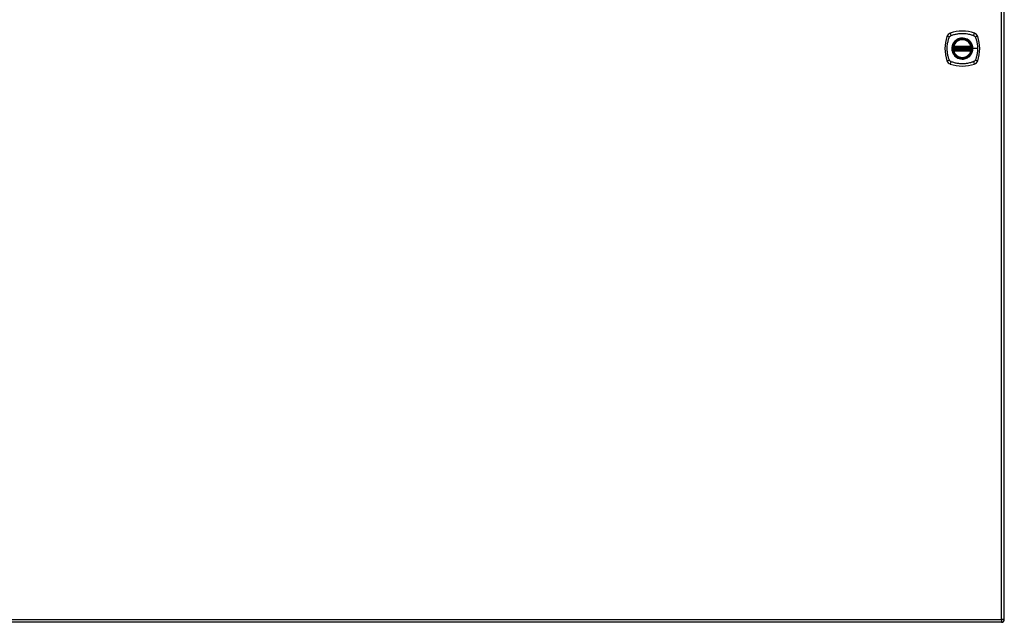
# Model space of a CAD drawing. Header units: inches. Extents: x 93 to 225, y 64 to 103.
# Tile 2 of 7: x 125 to 159, y 64 to 85. Entities that reach past the tile are written whole.
import ezdxf

# ---------------------------------------------------------------- set-up
doc = ezdxf.new("R2010")
doc.units = ezdxf.units.IN
doc.header["$MEASUREMENT"] = 0
doc.layers.add('Visible Edges(ANSI)', color=7, linetype='Continuous', lineweight=25)
doc.layers.add('Visible Tangent Edges(ANSI)', color=7, linetype='Continuous', lineweight=25)

msp = doc.modelspace()

# ---------------------------------------------------------------- linework, layer by layer
at = {"layer": 'Visible Edges(ANSI)'}
for p, q in [((158.694, 64.377), (158.694, 103.097)), ((156.973, 83.776), (157.567, 83.776)), ((157.567, 83.697), (156.973, 83.697)), ((156.977, 83.796), (157.563, 83.796)), ((157.563, 83.678), (156.977, 83.678)), ((158.595, 64.278), (92.99, 64.278))]:
    msp.add_line(p, q, dxfattribs=at)
for radius in [0.32, 0.315]:
    msp.add_circle((157.27, 83.737), radius, dxfattribs=at)
for centre, radius, start, end in [((156.915, 84.092), 0.177, 108.7722, 161.2278), ((157.27, 83.048), 1.28, 71.2278, 108.7722), ((157.625, 84.092), 0.177, 18.7722, 71.2278), ((157.959, 83.737), 1.28, 161.2278, 198.7722), ((157.27, 83.737), 0.313, 13.6344, 166.3656), ((156.581, 83.737), 1.28, 341.2278, 18.7722), ((157.27, 83.737), 0.313, 174.7499, 185.2501), ((157.27, 83.737), 0.313, 166.3656, 170.216), ((156.973, 83.788), 0.0118, 170.216, 270), ((156.973, 83.686), 0.0118, 90, 189.784), ((157.27, 83.737), 0.313, 189.784, 193.6344), ((156.977, 83.808), 0.0118, 166.3656, 270), ((156.977, 83.666), 0.0118, 90, 193.6344), ((157.27, 83.737), 0.313, 193.6344, 346.3656), ((157.563, 83.808), 0.0118, 270, 13.6344), ((157.563, 83.666), 0.0118, 346.3656, 90), ((157.567, 83.788), 0.0118, 270, 9.784), ((157.567, 83.686), 0.0118, 350.216, 90), ((157.27, 83.737), 0.313, 9.784, 13.6344), ((157.27, 83.737), 0.313, 346.3656, 350.216), ((157.27, 83.737), 0.313, 354.7499, 5.2501), ((156.915, 83.382), 0.177, 198.7722, 251.2278), ((157.625, 83.382), 0.177, 288.7722, 341.2278), ((157.27, 84.426), 1.28, 251.2278, 288.7722), ((158.595, 64.377), 0.099, 270, 0)]:
    msp.add_arc(centre, radius, start, end, dxfattribs=at)
for points, knots in [([(156.962, 83.79), (156.962, 83.79), (156.961, 83.789), (156.961, 83.784), (156.96, 83.781), (156.96, 83.775), (156.959, 83.773), (156.959, 83.769), (156.959, 83.767), (156.958, 83.765)], [0, 0, 0, 0, 0.03342093, 0.03342093, 0.06354683, 0.06354683, 0.08237552, 0.08237552, 0.09414345, 0.09414345, 0.09414345, 0.09414345]), ([(156.958, 83.708), (156.959, 83.704), (156.959, 83.699), (156.96, 83.692), (156.961, 83.689), (156.961, 83.685), (156.962, 83.685), (156.962, 83.684), (156.962, 83.684), (156.962, 83.684)], [0, 0, 0, 0, 0.03342328, 0.03342328, 0.06355131, 0.06355131, 0.08238132, 0.08238132, 0.09415008, 0.09415008, 0.09415008, 0.09415008]), ([(157.582, 83.765), (157.582, 83.767), (157.582, 83.769), (157.581, 83.773), (157.581, 83.775), (157.58, 83.781), (157.58, 83.784), (157.579, 83.789), (157.579, 83.79), (157.579, 83.79)], [0, 0, 0, 0, 0.01176793, 0.01176793, 0.03059662, 0.03059662, 0.06072253, 0.06072253, 0.09414345, 0.09414345, 0.09414345, 0.09414345]), ([(157.579, 83.684), (157.579, 83.684), (157.579, 83.684), (157.579, 83.685), (157.579, 83.685), (157.579, 83.689), (157.58, 83.692), (157.581, 83.699), (157.581, 83.704), (157.582, 83.708)], [0, 0, 0, 0, 0.01176876, 0.01176876, 0.03059878, 0.03059878, 0.0607268, 0.0607268, 0.09415008, 0.09415008, 0.09415008, 0.09415008])]:
    msp.add_open_spline(points, degree=3, knots=knots, dxfattribs=at)
at = {"layer": 'Visible Tangent Edges(ANSI)'}
for p, q in [((158.595, 64.377), (158.595, 103.097)), ((156.958, 83.765), (156.97, 83.764)), ((156.958, 83.708), (156.97, 83.709)), ((156.968, 83.789), (156.962, 83.79)), ((156.962, 83.684), (156.968, 83.685)), ((156.966, 83.811), (156.977, 83.808)), ((156.977, 83.666), (156.966, 83.663)), ((156.97, 83.764), (157.57, 83.764)), ((157.57, 83.709), (156.97, 83.709)), ((156.973, 83.776), (156.973, 83.786)), ((156.973, 83.687), (156.973, 83.697)), ((156.977, 83.796), (156.977, 83.808)), ((157.563, 83.808), (156.977, 83.808)), ((156.977, 83.786), (156.977, 83.796)), ((156.977, 83.786), (157.563, 83.786)), ((156.977, 83.678), (156.977, 83.687)), ((157.563, 83.687), (156.977, 83.687)), ((156.977, 83.666), (156.977, 83.678)), ((156.977, 83.666), (157.563, 83.666)), ((157.563, 83.808), (157.574, 83.811)), ((157.563, 83.808), (157.563, 83.796)), ((157.563, 83.796), (157.563, 83.786)), ((157.563, 83.687), (157.563, 83.678)), ((157.563, 83.678), (157.563, 83.666)), ((157.574, 83.663), (157.563, 83.666)), ((157.567, 83.786), (157.567, 83.776)), ((157.567, 83.697), (157.567, 83.687)), ((157.57, 83.764), (157.582, 83.765)), ((157.57, 83.709), (157.582, 83.708)), ((157.579, 83.79), (157.573, 83.789)), ((157.573, 83.685), (157.579, 83.684)), ((157.622, 83.737), (157.627, 83.737)), ((157.787, 83.737), (157.627, 83.737)), ((92.99, 64.377), (158.595, 64.377)), ((158.595, 64.377), (158.595, 64.278)), ((158.694, 64.377), (158.595, 64.377))]:
    msp.add_line(p, q, dxfattribs=at)
for radius in [0.346, 0.342, 0.325, 0.324]:
    msp.add_circle((157.27, 83.737), radius, dxfattribs=at)
for start, end in [(13.6344, 166.3656), (174.7499, 185.2501), (193.6344, 346.3656), (354.7499, 5.2501)]:
    msp.add_arc((157.27, 83.737), 0.301, start, end, dxfattribs=at)
for centre, major_axis, ratio, start_param, end_param in [((156.896, 84.149), (-0.037, 0.112), 0.042597, 0.170073, 1.307344), ((157.644, 84.149), (0.037, 0.112), 0.042597, 4.975842, 6.113112), ((156.858, 84.111), (-0.112, 0.037), 0.042597, 4.975842, 6.113112), ((157.682, 84.111), (0.112, 0.037), 0.042597, 0.170073, 1.307344), ((156.962, 83.79), (0.00773, 0.00893), 0.431674, 4.96723, 6.283185), ((156.962, 83.684), (0.00773, -0.00893), 0.431674, 0, 1.315955), ((156.973, 83.785), (0.0021, 0.0116), 0.025638, 0, 1.426581), ((156.973, 83.689), (0.0021, -0.0116), 0.025638, 4.856604, 6.283185), ((157.567, 83.785), (-0.0021, 0.0116), 0.025638, 4.856604, 6.283185), ((157.567, 83.689), (-0.0021, -0.0116), 0.025638, 0, 1.426581), ((157.578, 83.79), (-0.00773, 0.00893), 0.431674, 0, 1.315955), ((157.578, 83.684), (-0.00773, -0.00893), 0.431674, 4.96723, 6.283185), ((156.858, 83.362), (-0.112, -0.037), 0.042597, 0.170073, 1.307344), ((156.896, 83.325), (-0.037, -0.112), 0.042597, 4.975842, 6.113112), ((157.644, 83.325), (0.037, -0.112), 0.042597, 0.170073, 1.307344), ((157.682, 83.362), (0.112, -0.037), 0.042597, 4.975842, 6.113112)]:
    msp.add_ellipse(centre, major_axis=major_axis, ratio=ratio, start_param=start_param, end_param=end_param, dxfattribs=at)
for points, knots in [([(156.882, 84.177), (156.886, 84.179), (156.89, 84.181), (156.895, 84.183), (156.931, 84.197), (156.968, 84.209), (157.044, 84.228), (157.082, 84.236), (157.167, 84.249), (157.213, 84.253), (157.293, 84.254), (157.327, 84.252), (157.39, 84.247), (157.42, 84.243), (157.471, 84.233), (157.492, 84.229), (157.532, 84.219), (157.551, 84.214), (157.584, 84.204), (157.599, 84.2), (157.62, 84.192), (157.627, 84.19), (157.638, 84.186), (157.642, 84.184), (157.645, 84.183), (157.65, 84.181), (157.654, 84.179), (157.659, 84.177)], [-2.091632, -2.091632, -2.091632, -2.091632, -2.064284, -2.064284, -2.064284, -1.777358, -1.777358, -1.490428, -1.490428, -1.150828, -1.150828, -0.905556, -0.905556, -0.684969, -0.684969, -0.525188, -0.525188, -0.382476, -0.382476, -0.270594, -0.270594, -0.214652, -0.214652, -0.186063, -0.186063, -0.186063, -0.158711, -0.158711, -0.158711, -0.158711]), ([(156.83, 83.348), (156.828, 83.353), (156.826, 83.357), (156.824, 83.361), (156.81, 83.398), (156.798, 83.435), (156.778, 83.51), (156.77, 83.549), (156.758, 83.633), (156.754, 83.68), (156.753, 83.76), (156.755, 83.793), (156.76, 83.857), (156.764, 83.886), (156.773, 83.937), (156.778, 83.959), (156.788, 83.999), (156.793, 84.018), (156.803, 84.051), (156.807, 84.065), (156.815, 84.087), (156.817, 84.094), (156.821, 84.105), (156.822, 84.108), (156.824, 84.112), (156.826, 84.117), (156.828, 84.121), (156.83, 84.125)], [-2.091632, -2.091632, -2.091632, -2.091632, -2.064284, -2.064284, -2.064284, -1.777358, -1.777358, -1.490428, -1.490428, -1.150828, -1.150828, -0.905556, -0.905556, -0.684969, -0.684969, -0.525188, -0.525188, -0.382476, -0.382476, -0.270594, -0.270594, -0.214652, -0.214652, -0.186063, -0.186063, -0.186063, -0.158711, -0.158711, -0.158711, -0.158711]), ([(156.83, 84.125), (156.831, 84.127), (156.832, 84.129), (156.838, 84.139), (156.843, 84.146), (156.854, 84.159), (156.861, 84.164), (156.872, 84.172), (156.877, 84.174), (156.882, 84.177)], [-0.1406326, -0.1406326, -0.1406326, -0.1406326, -0.1276168, -0.1276168, -0.0774468, -0.0774468, -0.0297872, -0.0297872, 0, 0, 0, 0]), ([(156.996, 83.964), (156.971, 83.934), (156.95, 83.9), (156.923, 83.826), (156.915, 83.788), (156.913, 83.728), (156.914, 83.707), (156.923, 83.644), (156.938, 83.6), (156.97, 83.543), (156.982, 83.526), (156.996, 83.509)], [-0.690691, -0.690691, -0.690691, -0.690691, -0.361026, -0.361026, -0.031355, -0.031355, 0.139879, 0.139879, 0.512165, 0.512165, 0.692534, 0.692534, 0.692534, 0.692534]), ([(157.622, 83.737), (157.622, 83.714), (157.62, 83.691), (157.61, 83.64), (157.601, 83.612), (157.576, 83.559), (157.56, 83.534), (157.541, 83.512), (157.513, 83.478), (157.479, 83.45), (157.4, 83.406), (157.356, 83.392), (157.276, 83.383), (157.242, 83.384), (157.149, 83.401), (157.092, 83.427), (157.045, 83.465), (157.012, 83.493), (156.984, 83.527), (156.942, 83.602), (156.927, 83.645), (156.919, 83.708), (156.918, 83.728), (156.919, 83.787), (156.927, 83.825), (156.954, 83.898), (156.974, 83.932), (156.999, 83.962), (157.027, 83.996), (157.061, 84.024), (157.145, 84.07), (157.196, 84.085), (157.282, 84.09), (157.317, 84.087), (157.403, 84.068), (157.453, 84.043), (157.495, 84.008), (157.531, 83.979), (157.56, 83.942), (157.59, 83.885), (157.597, 83.869), (157.616, 83.815), (157.622, 83.776), (157.622, 83.737)], [-3.141593, -3.141593, -3.141593, -3.141593, -2.946484, -2.946484, -2.698623, -2.698623, -2.450768, -2.450768, -2.450768, -2.075295, -2.075295, -1.686192, -1.686192, -1.395223, -1.395223, -0.880236, -0.880236, -0.880236, -0.512165, -0.512165, -0.139879, -0.139879, 0.031355, 0.031355, 0.361026, 0.361026, 0.690691, 0.690691, 0.690691, 1.067939, 1.067939, 1.507093, 1.507093, 1.798938, 1.798938, 2.261677, 2.261677, 2.261677, 2.656394, 2.656394, 2.806973, 2.806973, 3.141593, 3.141593, 3.141593, 3.141593]), ([(157.498, 84.011), (157.456, 84.046), (157.405, 84.072), (157.318, 84.092), (157.282, 84.095), (157.195, 84.09), (157.144, 84.075), (157.078, 84.038), (157.06, 84.026), (157.043, 84.011)], [-2.261677, -2.261677, -2.261677, -2.261677, -1.798938, -1.798938, -1.507093, -1.507093, -1.067939, -1.067939, -0.878435, -0.878435, -0.878435, -0.878435]), ([(157.627, 83.737), (157.627, 83.776), (157.62, 83.817), (157.601, 83.871), (157.594, 83.887), (157.574, 83.925), (157.56, 83.945), (157.545, 83.964)], [-3.1415927, -3.1415927, -3.1415927, -3.1415927, -2.8069728, -2.8069728, -2.6563938, -2.6563938, -2.4492433, -2.4492433, -2.4492433, -2.4492433]), ([(157.659, 84.177), (157.66, 84.176), (157.661, 84.176), (157.667, 84.173), (157.672, 84.169), (157.681, 84.163), (157.685, 84.159), (157.689, 84.156)], [-0.07033438, -0.07033438, -0.07033438, -0.07033438, -0.06421309, -0.06421309, -0.02948796, -0.02948796, 0, 0, 0, 0]), ([(157.689, 84.156), (157.697, 84.147), (157.704, 84.137), (157.71, 84.126), (157.71, 84.126), (157.71, 84.125)], [-0.96795364, -0.96795364, -0.96795364, -0.96795364, -0.90021117, -0.90021117, -0.8975441, -0.8975441, -0.8975441, -0.8975441]), ([(157.71, 84.125), (157.712, 84.121), (157.714, 84.117), (157.716, 84.112), (157.718, 84.108), (157.719, 84.105), (157.723, 84.094), (157.726, 84.087), (157.733, 84.065), (157.738, 84.051), (157.748, 84.018), (157.753, 83.999), (157.762, 83.959), (157.767, 83.937), (157.776, 83.886), (157.78, 83.857), (157.785, 83.797), (157.787, 83.767), (157.787, 83.737)], [-2.0916334, -2.0916334, -2.0916334, -2.0916334, -2.0642813, -2.0642813, -2.0642813, -2.0356922, -2.0356922, -1.9797509, -1.9797509, -1.8678685, -1.8678685, -1.7251565, -1.7251565, -1.5653756, -1.5653756, -1.3447881, -1.3447881, -1.1256399, -1.1256399, -1.1256399, -1.1256399]), ([(156.966, 83.811), (156.966, 83.809), (156.965, 83.808), (156.965, 83.805), (156.965, 83.804), (156.965, 83.801), (156.965, 83.8), (156.965, 83.799), (156.965, 83.798), (156.965, 83.797), (156.965, 83.796), (156.966, 83.794), (156.966, 83.793), (156.967, 83.791), (156.967, 83.79), (156.968, 83.789)], [-0.00107612, -0.00107612, -0.00107612, -0.00107612, 0.01363228, 0.01363228, 0.03044188, 0.03044188, 0.04094788, 0.04094788, 0.04620088, 0.04620088, 0.05460568, 0.05460568, 0.06805335, 0.06805335, 0.08297187, 0.08297187, 0.08297187, 0.08297187]), ([(156.968, 83.685), (156.967, 83.684), (156.967, 83.683), (156.966, 83.68), (156.965, 83.679), (156.965, 83.676), (156.965, 83.675), (156.965, 83.674), (156.965, 83.673), (156.965, 83.672), (156.965, 83.671), (156.965, 83.669), (156.965, 83.668), (156.965, 83.666), (156.966, 83.664), (156.966, 83.663)], [0, 0, 0, 0, 0.0147084, 0.0147084, 0.031518, 0.031518, 0.04202399, 0.04202399, 0.04727699, 0.04727699, 0.05568179, 0.05568179, 0.06912947, 0.06912947, 0.08404799, 0.08404799, 0.08404799, 0.08404799]), ([(156.973, 83.687), (156.972, 83.687), (156.971, 83.687), (156.97, 83.686), (156.969, 83.686), (156.968, 83.685), (156.968, 83.685)], [-0.0331638, -0.0331638, -0.0331638, -0.0331638, -0.01452823, -0.01452823, -0.01452823, 0, 0, 0, 0]), ([(156.97, 83.764), (156.97, 83.765), (156.971, 83.766), (156.971, 83.768), (156.971, 83.769), (156.972, 83.772), (156.972, 83.773), (156.973, 83.776), (156.973, 83.776), (156.973, 83.776)], [-0.09414345, -0.09414345, -0.09414345, -0.09414345, -0.08237552, -0.08237552, -0.06354683, -0.06354683, -0.03342093, -0.03342093, 0, 0, 0, 0]), ([(156.973, 83.697), (156.973, 83.697), (156.973, 83.697), (156.973, 83.698), (156.973, 83.698), (156.973, 83.7), (156.972, 83.701), (156.971, 83.705), (156.971, 83.707), (156.97, 83.709)], [-0.09415008, -0.09415008, -0.09415008, -0.09415008, -0.08238132, -0.08238132, -0.06355131, -0.06355131, -0.03342328, -0.03342328, 0, 0, 0, 0]), ([(156.973, 83.786), (156.974, 83.786), (156.974, 83.786), (156.974, 83.786), (156.974, 83.786), (156.975, 83.786), (156.976, 83.786), (156.976, 83.786), (156.977, 83.786), (156.977, 83.786)], [0, 0, 0, 0, 0.00130902, 0.00130902, 0.00340346, 0.00340346, 0.00675456, 0.00675456, 0.01047218, 0.01047218, 0.01047218, 0.01047218]), ([(156.977, 83.687), (156.977, 83.687), (156.976, 83.687), (156.976, 83.687), (156.975, 83.687), (156.974, 83.687), (156.974, 83.687), (156.974, 83.687), (156.974, 83.687), (156.973, 83.687)], [0, 0, 0, 0, 0.00371762, 0.00371762, 0.00706872, 0.00706872, 0.00916316, 0.00916316, 0.01047218, 0.01047218, 0.01047218, 0.01047218]), ([(157.545, 83.509), (157.564, 83.532), (157.58, 83.557), (157.605, 83.61), (157.614, 83.638), (157.625, 83.69), (157.627, 83.714), (157.627, 83.737)], [2.4507676, 2.4507676, 2.4507676, 2.4507676, 2.6986231, 2.6986231, 2.9464842, 2.9464842, 3.1415927, 3.1415927, 3.1415927, 3.1415927]), ([(157.563, 83.786), (157.563, 83.786), (157.564, 83.786), (157.565, 83.786), (157.565, 83.786), (157.566, 83.786), (157.566, 83.786), (157.567, 83.786), (157.567, 83.786), (157.567, 83.786)], [0, 0, 0, 0, 0.00371762, 0.00371762, 0.00706872, 0.00706872, 0.00916316, 0.00916316, 0.01047218, 0.01047218, 0.01047218, 0.01047218]), ([(157.567, 83.687), (157.567, 83.687), (157.567, 83.687), (157.566, 83.687), (157.566, 83.687), (157.565, 83.687), (157.565, 83.687), (157.564, 83.687), (157.563, 83.687), (157.563, 83.687)], [0, 0, 0, 0, 0.00130902, 0.00130902, 0.00340346, 0.00340346, 0.00675456, 0.00675456, 0.01047218, 0.01047218, 0.01047218, 0.01047218]), ([(157.567, 83.786), (157.568, 83.786), (157.569, 83.787), (157.57, 83.787), (157.571, 83.788), (157.572, 83.788), (157.573, 83.789)], [-0.0331638, -0.0331638, -0.0331638, -0.0331638, -0.01452823, -0.01452823, -0.01452823, 0, 0, 0, 0]), ([(157.567, 83.776), (157.567, 83.776), (157.567, 83.776), (157.568, 83.773), (157.568, 83.772), (157.569, 83.769), (157.569, 83.768), (157.57, 83.766), (157.57, 83.765), (157.57, 83.764)], [-0.09414345, -0.09414345, -0.09414345, -0.09414345, -0.06072253, -0.06072253, -0.03059662, -0.03059662, -0.01176793, -0.01176793, 0, 0, 0, 0]), ([(157.57, 83.709), (157.57, 83.707), (157.569, 83.705), (157.568, 83.701), (157.568, 83.7), (157.567, 83.698), (157.567, 83.698), (157.567, 83.697), (157.567, 83.697), (157.567, 83.697)], [-0.09415008, -0.09415008, -0.09415008, -0.09415008, -0.0607268, -0.0607268, -0.03059878, -0.03059878, -0.01176876, -0.01176876, 0, 0, 0, 0]), ([(157.573, 83.789), (157.573, 83.79), (157.574, 83.791), (157.575, 83.794), (157.575, 83.795), (157.575, 83.797), (157.575, 83.798), (157.575, 83.8), (157.575, 83.8), (157.575, 83.801), (157.575, 83.802), (157.575, 83.804), (157.575, 83.805), (157.575, 83.808), (157.575, 83.809), (157.574, 83.811)], [0, 0, 0, 0, 0.0147084, 0.0147084, 0.031518, 0.031518, 0.04202399, 0.04202399, 0.04727699, 0.04727699, 0.05568179, 0.05568179, 0.06912947, 0.06912947, 0.08404799, 0.08404799, 0.08404799, 0.08404799]), ([(157.574, 83.663), (157.575, 83.664), (157.575, 83.666), (157.575, 83.668), (157.575, 83.67), (157.575, 83.672), (157.575, 83.673), (157.575, 83.675), (157.575, 83.675), (157.575, 83.676), (157.575, 83.677), (157.575, 83.679), (157.574, 83.68), (157.574, 83.682), (157.573, 83.684), (157.573, 83.685)], [-0.00107612, -0.00107612, -0.00107612, -0.00107612, 0.01363228, 0.01363228, 0.03044188, 0.03044188, 0.04094788, 0.04094788, 0.04620088, 0.04620088, 0.05460568, 0.05460568, 0.06805335, 0.06805335, 0.08297187, 0.08297187, 0.08297187, 0.08297187]), ([(157.787, 83.737), (157.787, 83.733), (157.787, 83.73), (157.786, 83.68), (157.782, 83.633), (157.77, 83.549), (157.762, 83.51), (157.742, 83.435), (157.73, 83.398), (157.716, 83.361), (157.714, 83.357), (157.712, 83.353), (157.71, 83.348)], [-1.1256399, -1.1256399, -1.1256399, -1.1256399, -1.0995163, -1.0995163, -0.7599169, -0.7599169, -0.4729864, -0.4729864, -0.1860606, -0.1860606, -0.1860606, -0.158713, -0.158713, -0.158713, -0.158713]), ([(156.882, 83.297), (156.874, 83.3), (156.867, 83.305), (156.85, 83.319), (156.841, 83.329), (156.833, 83.343), (156.831, 83.346), (156.83, 83.348)], [0, 0, 0, 0, 0.0481127, 0.0481127, 0.1250929, 0.1250929, 0.1407015, 0.1407015, 0.1407015, 0.1407015]), ([(157.659, 83.297), (157.654, 83.295), (157.65, 83.293), (157.645, 83.29), (157.642, 83.289), (157.638, 83.288), (157.627, 83.284), (157.62, 83.281), (157.599, 83.274), (157.584, 83.269), (157.551, 83.259), (157.532, 83.254), (157.492, 83.245), (157.471, 83.24), (157.42, 83.231), (157.39, 83.227), (157.327, 83.221), (157.293, 83.22), (157.213, 83.221), (157.167, 83.225), (157.082, 83.237), (157.044, 83.245), (156.968, 83.265), (156.931, 83.277), (156.895, 83.29), (156.89, 83.293), (156.886, 83.295), (156.882, 83.297)], [-2.091633, -2.091633, -2.091633, -2.091633, -2.064281, -2.064281, -2.064281, -2.035692, -2.035692, -1.979751, -1.979751, -1.867869, -1.867869, -1.725157, -1.725157, -1.565376, -1.565376, -1.344788, -1.344788, -1.099516, -1.099516, -0.759917, -0.759917, -0.472986, -0.472986, -0.186061, -0.186061, -0.186061, -0.158713, -0.158713, -0.158713, -0.158713]), ([(157.043, 83.462), (157.09, 83.423), (157.147, 83.396), (157.241, 83.379), (157.277, 83.378), (157.357, 83.388), (157.402, 83.402), (157.462, 83.435), (157.481, 83.448), (157.498, 83.462)], [0.880236, 0.880236, 0.880236, 0.880236, 1.395223, 1.395223, 1.686192, 1.686192, 2.075295, 2.075295, 2.263394, 2.263394, 2.263394, 2.263394]), ([(157.71, 83.348), (157.706, 83.341), (157.702, 83.333), (157.688, 83.316), (157.678, 83.307), (157.664, 83.299), (157.661, 83.298), (157.659, 83.297)], [0, 0, 0, 0, 0.0481127, 0.0481127, 0.1250929, 0.1250929, 0.1407015, 0.1407015, 0.1407015, 0.1407015])]:
    msp.add_open_spline(points, degree=3, knots=knots, dxfattribs=at)
for points in [[(157.043, 84.011), (157.026, 83.997), (157.01, 83.981), (156.996, 83.964)], [(157.545, 83.964), (157.531, 83.981), (157.515, 83.997), (157.498, 84.011)], [(156.968, 83.789), (156.969, 83.788), (156.971, 83.787), (156.973, 83.786)], [(157.573, 83.685), (157.571, 83.686), (157.569, 83.687), (157.567, 83.687)], [(156.996, 83.509), (157.01, 83.492), (157.025, 83.476), (157.043, 83.462)], [(157.498, 83.462), (157.515, 83.476), (157.531, 83.492), (157.545, 83.509)]]:
    msp.add_open_spline(points, degree=3, dxfattribs=at)

doc.saveas('drawing.dxf')
